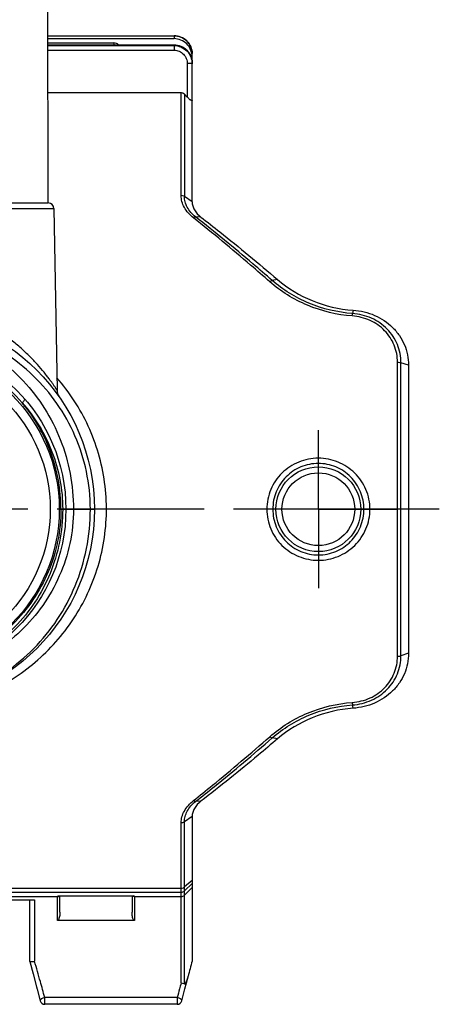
# Model space of a CAD drawing. Header units: millimetres. Extents: x 0 to 1000, y 0 to 1000.
# Tile 2 of 3: x 520 to 590, y 373 to 537. Entities that reach past the tile are written whole.
import ezdxf

# ---------------------------------------------------------------- set-up
doc = ezdxf.new("R2010")
doc.units = ezdxf.units.MM
doc.header["$LTSCALE"] = 65.185185
doc.linetypes.add('CENTER', pattern=[0.6, 0.375, -0.075, 0.075, -0.075])
for name, color, linetype in [('ACHSEN_S', 7, 'CONTINUOUS'), ('FASEN', 7, 'CONTINUOUS'), ('KOERPER', 7, 'CONTINUOUS'), ('KONST.EL_MIT_GEO', 7, 'CONTINUOUS')]:
    doc.layers.add(name, color=color, linetype=linetype)

msp = doc.modelspace()

# ---------------------------------------------------------------- linework, layer by layer
at = {"layer": 'ACHSEN_S', "color": 40, "linetype": 'CENTER'}
msp.add_line((590.12, 455.69), (409.88, 455.69), dxfattribs=at)
at = {"layer": 'FASEN', "color": 7, "linetype": 'Continuous'}
for p, q in [((585, 479.66), (585, 431.73)), ((549, 404.55), (549, 380.5))]:
    msp.add_line(p, q, dxfattribs=at)
for points, knots in [([(549, 506.83), (549, 506.61), (549.07, 506.14), (549.47, 505.21), (550.03, 504.62), (550.46, 504.3)], [0, 0, 0, 0, 0.223809, 0.462134, 1, 1, 1, 1]), ([(550.46, 504.3), (551.52, 503.49), (555.83, 500.1), (560.06, 496.61), (563.21, 493.9)], [0, 0, 0, 0, 0.242588, 1, 1, 1, 1]), ([(563.21, 493.9), (564.92, 492.44), (568.92, 490.04), (573.46, 488.98), (575.78, 488.82)], [0, 0, 0, 0, 0.491223, 1, 1, 1, 1]), ([(575.78, 488.82), (577.01, 488.74), (579.42, 488.16), (581.99, 486.46), (583.52, 484.63), (584.37, 483.09), (584.88, 481.41), (585, 480.24), (585, 479.66)], [0, 0, 0, 0, 0.258051, 0.509767, 0.633244, 0.755509, 0.877455, 1, 1, 1, 1]), ([(585, 431.73), (585, 431.15), (584.88, 429.98), (584.37, 428.3), (583.52, 426.76), (581.99, 424.93), (579.42, 423.23), (577.01, 422.65), (575.78, 422.57)], [0, 0, 0, 0, 0.122545, 0.244491, 0.366756, 0.490233, 0.741949, 1, 1, 1, 1]), ([(575.78, 422.57), (573.46, 422.4), (568.92, 421.35), (564.92, 418.95), (563.21, 417.49)], [0, 0, 0, 0, 0.509195, 1, 1, 1, 1]), ([(563.21, 417.49), (562.14, 416.57), (557.96, 413.02), (553.69, 409.58), (550.46, 407.09)], [0, 0, 0, 0, 0.257226, 1, 1, 1, 1]), ([(550.46, 407.09), (550.03, 406.77), (549.47, 406.18), (549.07, 405.25), (549, 404.78), (549, 404.55)], [0, 0, 0, 0, 0.537866, 0.776191, 1, 1, 1, 1])]:
    msp.add_open_spline(points, degree=3, knots=knots, dxfattribs=at)
at = {"layer": 'KOERPER', "color": 7, "linetype": 'Continuous'}
for p, q in [((525.08, 506.69), (525, 550.69)), ((536, 533.29), (536, 532.98)), ((474.92, 506.69), (525.08, 506.69)), ((474, 505.71), (526, 505.71)), ((526, 505.71), (526.53, 475.5))]:
    msp.add_line(p, q, dxfattribs=at)
at = {"layer": 'KOERPER', "color": 40, "linetype": 'CENTER'}
for q in [(570, 468.85), (556.84, 455.69), (583.16, 455.69), (570, 442.54)]:
    msp.add_line((570, 455.69), q, dxfattribs=at)
at = {"layer": 'KOERPER', "color": 7, "linetype": 'Continuous'}
for centre, radius, start, end in [((536, 532.17), 1.12, 46.3032, 90.0379), ((525, 505.69), 1, 1, 85.5954)]:
    msp.add_arc(centre, radius, start, end, dxfattribs=at)
at = {"layer": 'KONST.EL_MIT_GEO', "color": 7, "linetype": 'Continuous'}
for p, q in [((525.03, 534.49), (546, 534.49)), ((525.03, 534.48), (546, 534.48)), ((546, 534.49), (546, 534)), ((525.03, 534), (546, 534)), ((525.03, 533.29), (536, 533.29)), ((525.03, 532.98), (546, 532.98)), ((525.03, 532.85), (546, 532.85)), ((546, 532.98), (546, 532.07)), ((525.03, 532.07), (546, 532.07)), ((549, 506.83), (549, 531.51)), ((548.2, 529.84), (548.2, 524.28)), ((525.04, 525.03), (547.17, 525.03)), ((547.17, 507.89), (547.17, 525.03)), ((547.73, 524.78), (547.73, 507.73)), ((548.2, 524.28), (547.73, 524.78)), ((549, 506.83), (547.73, 507.73)), ((550.46, 504.3), (549.56, 504.34)), ((563.21, 493.9), (562.32, 493.76)), ((575.78, 488.82), (575.69, 488.26)), ((583.17, 431.23), (583.17, 480.16)), ((585, 479.66), (583.73, 480.08)), ((583.73, 431.31), (583.73, 480.08)), ((526.9, 455.69), (532.75, 455.69)), ((585, 431.73), (583.73, 431.31)), ((575.78, 422.57), (575.69, 423.13)), ((563.21, 417.49), (562.32, 417.63)), ((550.46, 407.09), (549.56, 407.04)), ((547.17, 376.81), (547.17, 403.5)), ((549, 404.55), (547.73, 403.66)), ((547.73, 376.7), (547.73, 403.66)), ((549, 393.92), (547.73, 392.83)), ((549, 393.43), (547.73, 392.17)), ((452.83, 392.63), (547.17, 392.63)), ((452.83, 391.94), (547.17, 391.94)), ((549, 392.74), (547.73, 391.48)), ((473.4, 391.24), (526.6, 391.24)), ((513.2, 390.68), (522.8, 390.68)), ((522, 380.43), (522, 390.68)), ((522.8, 390.68), (522.8, 380.46)), ((526.6, 387.27), (526.6, 391.29)), ((527, 388.64), (527, 391.36)), ((527.44, 391.37), (538.5, 391.37)), ((527.5, 391.37), (527.5, 391.37)), ((538.5, 391.37), (538.5, 391.37)), ((539, 391.36), (539, 388.64)), ((539.4, 391.29), (539.4, 387.27)), ((539.4, 391.24), (547.17, 391.24)), ((539.4, 387.27), (526.6, 387.27)), ((522, 380.43), (522.55, 378.36)), ((522, 380.43), (522, 380.43)), ((547.79, 375.87), (548.32, 377.89)), ((523.22, 375.83), (523.71, 373.9)), ((547.29, 373.9), (547.79, 375.87)), ((523.71, 373.9), (523.71, 373.9)), ((546.51, 374.43), (524.49, 374.43)), ((524.49, 373.3), (524.49, 374.43)), ((546.51, 374.43), (546.51, 373.3)), ((546.51, 373.3), (524.49, 373.3))]:
    msp.add_line(p, q, dxfattribs=at)
for points in [[(526.75, 391.33), (526.75, 391.33), (526.75, 391.33), (526.76, 391.33), (526.76, 391.33), (526.77, 391.34), (526.78, 391.34), (526.8, 391.34), (526.81, 391.34), (526.83, 391.34), (526.85, 391.35), (526.87, 391.35), (526.89, 391.35), (526.92, 391.35), (526.94, 391.35), (526.97, 391.36), (527, 391.36), (527.03, 391.36), (527.06, 391.36), (527.09, 391.36), (527.12, 391.36), (527.16, 391.37), (527.2, 391.37)], [(527.2, 391.37), (527.27, 391.37), (527.31, 391.37), (527.35, 391.37), (527.39, 391.37), (527.44, 391.37)], [(538.5, 391.37), (538.59, 391.37), (538.63, 391.37), (538.67, 391.37), (538.71, 391.37)], [(538.71, 391.37), (538.79, 391.37), (538.82, 391.37), (538.86, 391.36), (538.89, 391.36), (538.93, 391.36), (538.96, 391.36), (538.99, 391.36), (539.02, 391.36), (539.05, 391.35), (539.07, 391.35), (539.1, 391.35), (539.12, 391.35), (539.14, 391.35), (539.16, 391.34), (539.18, 391.34), (539.19, 391.34), (539.21, 391.34), (539.22, 391.34), (539.23, 391.33), (539.24, 391.33), (539.25, 391.33), (539.25, 391.33), (539.25, 391.33)], [(522.55, 378.36), (523.12, 376.19), (523.22, 375.83)]]:
    msp.add_lwpolyline(points, dxfattribs=at)
for centre, radius in [((500, 455.69), 32.75), ((500, 455.69), 28), ((500, 455.69), 26.9), ((500, 455.69), 25.4), ((570, 455.69), 7.05), ((570, 455.69), 6.05)]:
    msp.add_circle(centre, radius, dxfattribs=at)
for centre, radius, start, end in [((500, 455.69), 27.27, 40.5074, 139.4926), ((528.53, 475.54), 2, 181, 214.8227), ((499.63, 455.71), 27.54, 359.9685, 39.9844), ((547.17, 392.74), 0.801, 269.9788, 314.867), ((547.17, 392.04), 0.801, 269.9788, 314.867), ((52.58, 245.42), 489.22, 15.612, 16.0229), ((1114.07, 232.29), 584.18, 165.30292, 165.56046), ((102.38, 259.35), 437.51, 15.2498, 15.6107), ((537.22, 380.82), 11.48, 345.198, 345.5682), ((929.25, 270.18), 396.68, 164.5499, 164.764), ((973.72, 257.92), 442.81, 164.4247, 164.5533), ((524.49, 374.1), 0.8, 194.311, 270), ((546.51, 374.1), 0.8, 270, 345.6772)]:
    msp.add_arc(centre, radius, start, end, dxfattribs=at)
for points, knots in [([(549, 531.51), (549, 531.89), (548.84, 532.68), (548.17, 533.67), (547.18, 534.33), (546.39, 534.49), (546, 534.49)], [0, 0, 0, 0, 0.249463, 0.499239, 0.749462, 1, 1, 1, 1]), ([(546, 534.48), (546.39, 534.48), (547.18, 534.33), (548.17, 533.66), (548.84, 532.68), (549, 531.89), (549, 531.51)], [0, 0, 0, 0, 0.250991, 0.501403, 0.750993, 1, 1, 1, 1]), ([(549, 531.02), (549, 531.41), (548.84, 532.19), (548.17, 533.18), (547.18, 533.84), (546.39, 534), (546, 534)], [0, 0, 0, 0, 0.249007, 0.498597, 0.749009, 1, 1, 1, 1]), ([(546, 532.98), (546.39, 532.98), (547.18, 532.82), (548.17, 532.16), (548.84, 531.18), (549, 530.39), (549, 530)], [0, 0, 0, 0, 0.250991, 0.501403, 0.750993, 1, 1, 1, 1]), ([(546, 532.85), (546.39, 532.85), (547.18, 532.69), (548.18, 532.01), (548.84, 531.01), (549, 530.22), (549, 529.83)], [0, 0, 0, 0, 0.250001, 0.500003, 0.750004, 1, 1, 1, 1]), ([(546, 532.07), (546.29, 532.07), (546.87, 531.95), (547.6, 531.45), (548.09, 530.71), (548.2, 530.13), (548.2, 529.84)], [0, 0, 0, 0, 0.249971, 0.499962, 0.749975, 1, 1, 1, 1]), ([(549, 529.83), (549, 529.83), (548.99, 529.83), (548.98, 529.83), (548.96, 529.83), (548.92, 529.84), (548.86, 529.84), (548.76, 529.84), (548.64, 529.84), (548.45, 529.84), (548.3, 529.84), (548.2, 529.84)], [0, 0, 0, 0, 0.005116, 0.019603, 0.043487, 0.076577, 0.168974, 0.293287, 0.444762, 0.617514, 1, 1, 1, 1]), ([(547.17, 525.03), (547.27, 525.03), (547.49, 524.98), (547.66, 524.85), (547.73, 524.78)], [0, 0, 0, 0, 0.499836, 1, 1, 1, 1]), ([(549, 523.71), (549, 523.7), (549, 523.68), (548.97, 523.66), (548.9, 523.67), (548.82, 523.72), (548.7, 523.8), (548.58, 523.9), (548.45, 524.02), (548.33, 524.15), (548.24, 524.23), (548.2, 524.28)], [0, 0, 0, 0, 0.024583, 0.044872, 0.102088, 0.202114, 0.335849, 0.490093, 0.655586, 0.82675, 1, 1, 1, 1]), ([(549.21, 504.19), (548.61, 504.66), (547.83, 505.52), (547.28, 506.87), (547.17, 507.55), (547.17, 507.89)], [0, 0, 0, 0, 0.528664, 0.769939, 1, 1, 1, 1]), ([(547.73, 507.73), (547.7, 507.76), (547.52, 507.84), (547.32, 507.89), (547.17, 507.89)], [0, 0, 0, 0, 0.229234, 1, 1, 1, 1]), ([(549.56, 504.34), (549.01, 504.78), (548.31, 505.57), (547.81, 506.8), (547.73, 507.43), (547.73, 507.73)], [0, 0, 0, 0, 0.529688, 0.770516, 1, 1, 1, 1]), ([(549.56, 504.34), (549.54, 504.34), (549.47, 504.32), (549.35, 504.28), (549.26, 504.22), (549.21, 504.19)], [0, 0, 0, 0, 0.177932, 0.550848, 1, 1, 1, 1]), ([(561.93, 493.54), (560.87, 494.47), (556.7, 498.1), (552.44, 501.63), (549.21, 504.19)], [0, 0, 0, 0, 0.255227, 1, 1, 1, 1]), ([(562.32, 493.76), (561.25, 494.69), (557.07, 498.3), (552.8, 501.8), (549.56, 504.34)], [0, 0, 0, 0, 0.255208, 1, 1, 1, 1]), ([(561.92, 493.54), (561.99, 493.6), (562.11, 493.69), (562.25, 493.75), (562.32, 493.76)], [0, 0, 0, 0, 0.572168, 1, 1, 1, 1]), ([(575.64, 487.85), (573.1, 488.03), (569.31, 488.94), (564.84, 491.26), (562.84, 492.73), (561.93, 493.54)], [0, 0, 0, 0, 0.507955, 0.757222, 1, 1, 1, 1]), ([(575.69, 488.26), (573.21, 488.44), (569.52, 489.31), (565.16, 491.55), (563.21, 492.98), (562.32, 493.76)], [0, 0, 0, 0, 0.508023, 0.757283, 1, 1, 1, 1]), ([(526.53, 475.5), (526.53, 475.51), (526.51, 475.53), (526.48, 475.57), (526.44, 475.64), (526.37, 475.74), (526.29, 475.86), (526.15, 476.08), (525.93, 476.4), (525.62, 476.84), (525.25, 477.34), (524.83, 477.89), (524.18, 478.72), (523.25, 479.81), (521.98, 481.15), (520.53, 482.51), (518.31, 484.36), (515.07, 486.54), (510.57, 488.65), (505.46, 490.07), (501.84, 490.41), (500, 490.41)], [0, 0, 0, 0, 0.000545, 0.002171, 0.004864, 0.008587, 0.013301, 0.01896, 0.032892, 0.049944, 0.069687, 0.091744, 0.115793, 0.168864, 0.227366, 0.290339, 0.357207, 0.501295, 0.658083, 0.825692, 1, 1, 1, 1]), ([(532.07, 455.69), (532.07, 457.8), (531.63, 462), (529.71, 467.97), (526.69, 473.37), (522.7, 478.04), (517.88, 481.87), (512.36, 484.75), (506.32, 486.54), (502.11, 486.94), (500, 486.94)], [0, 0, 0, 0, 0.127341, 0.252908, 0.37642, 0.498909, 0.621796, 0.746196, 0.87246, 1, 1, 1, 1]), ([(575.64, 487.85), (575.64, 487.9), (575.66, 488.03), (575.67, 488.17), (575.69, 488.26)], [0, 0, 0, 0, 0.3312, 1, 1, 1, 1]), ([(583.17, 480.16), (583.17, 481.12), (582.79, 483.06), (581.15, 485.56), (578.65, 487.28), (576.65, 487.78), (575.64, 487.85)], [0, 0, 0, 0, 0.244291, 0.489871, 0.741646, 1, 1, 1, 1]), ([(583.73, 480.08), (583.74, 481.1), (583.34, 483.18), (581.57, 485.83), (578.9, 487.66), (576.77, 488.18), (575.69, 488.26)], [0, 0, 0, 0, 0.244047, 0.489515, 0.741412, 1, 1, 1, 1]), ([(500, 486.19), (501.98, 486.19), (505.94, 485.77), (511.57, 483.93), (516.67, 481), (521.05, 477.16), (524.6, 472.55), (527.25, 467.32), (528.89, 461.63), (529.26, 457.68), (529.26, 455.69)], [0, 0, 0, 0, 0.126836, 0.252595, 0.376889, 0.500147, 0.623325, 0.747461, 0.873137, 1, 1, 1, 1]), ([(583.17, 480.16), (583.22, 480.16), (583.41, 480.15), (583.6, 480.12), (583.73, 480.08)], [0, 0, 0, 0, 0.272959, 1, 1, 1, 1]), ([(500, 421.86), (503.26, 421.86), (509.78, 422.76), (518.75, 426.69), (526.27, 432.87), (531.79, 440.92), (534.8, 450.3), (534.93, 460.21), (532.17, 469.67), (528.6, 475.17), (526.5, 477.58)], [0, 0, 0, 0, 0.126352, 0.250996, 0.374361, 0.498234, 0.623791, 0.750337, 0.876019, 1, 1, 1, 1]), ([(521.13, 474.06), (521.15, 474.04), (521.15, 473.97), (521.12, 473.89), (521.05, 473.77), (520.92, 473.61), (520.8, 473.47), (520.73, 473.41)], [0, 0, 0, 0, 0.116287, 0.208533, 0.325903, 0.628659, 1, 1, 1, 1]), ([(520.73, 473.41), (521.78, 472.21), (523.69, 469.63), (525.83, 465.29), (527.16, 460.59), (527.47, 457.33), (527.47, 455.69)], [0, 0, 0, 0, 0.246721, 0.495355, 0.746684, 1, 1, 1, 1]), ([(578.58, 455.69), (578.58, 456.81), (578.13, 459.05), (576.21, 461.87), (573.35, 463.75), (570, 464.41), (566.65, 463.75), (563.79, 461.87), (561.87, 459.05), (561.42, 456.81), (561.42, 455.69)], [0, 0, 0, 0, 0.125041, 0.249967, 0.374912, 0.5, 0.625088, 0.750033, 0.87496, 1, 1, 1, 1]), ([(577.58, 455.69), (577.58, 456.68), (577.19, 458.68), (575.51, 461.21), (572.98, 462.91), (570, 463.5), (567.02, 462.91), (564.49, 461.21), (562.81, 458.68), (562.42, 456.68), (562.42, 455.69)], [0, 0, 0, 0, 0.125089, 0.250009, 0.374921, 0.5, 0.625079, 0.749992, 0.874911, 1, 1, 1, 1]), ([(527.17, 455.69), (527.17, 453.9), (526.81, 450.32), (525.22, 445.2), (522.67, 440.52), (519.29, 436.44), (515.19, 433.1), (510.49, 430.6), (505.37, 429.04), (500, 428.5), (494.63, 429.04), (489.51, 430.6), (484.81, 433.1), (480.71, 436.44), (477.33, 440.52), (474.78, 445.2), (473.19, 450.32), (472.83, 453.9), (472.83, 455.69)], [0, 0, 0, 0, 0.063234, 0.126065, 0.188325, 0.250155, 0.311922, 0.374046, 0.436781, 0.5, 0.56322, 0.625954, 0.688078, 0.749845, 0.811675, 0.873935, 0.936765, 1, 1, 1, 1]), ([(529.26, 455.69), (529.26, 453.79), (528.86, 449.97), (527.09, 444.53), (524.3, 439.6), (520.62, 435.33), (516.21, 431.84), (511.19, 429.23), (505.72, 427.61), (501.91, 427.24), (500, 427.24)], [0, 0, 0, 0, 0.126611, 0.25233, 0.376801, 0.500341, 0.623734, 0.747894, 0.873399, 1, 1, 1, 1]), ([(500, 423.04), (502.18, 423.04), (506.49, 423.48), (512.58, 425.41), (518.06, 428.42), (522.82, 432.4), (526.77, 437.26), (529.76, 442.9), (531.64, 449.13), (532.07, 453.5), (532.07, 455.69)], [0, 0, 0, 0, 0.128958, 0.253669, 0.375104, 0.495823, 0.617898, 0.742623, 0.87031, 1, 1, 1, 1]), ([(527.47, 455.69), (527.47, 453.86), (527.11, 450.2), (525.53, 444.95), (522.99, 440.14), (519.6, 435.95), (515.47, 432.49), (510.71, 429.89), (505.49, 428.27), (501.83, 427.9), (500, 427.9)], [0, 0, 0, 0, 0.126841, 0.252715, 0.3772, 0.500597, 0.623765, 0.747748, 0.873244, 1, 1, 1, 1]), ([(561.42, 455.69), (561.42, 454.58), (561.87, 452.34), (563.79, 449.52), (566.65, 447.64), (570, 446.98), (573.35, 447.64), (576.21, 449.52), (578.13, 452.34), (578.58, 454.58), (578.58, 455.69)], [0, 0, 0, 0, 0.125017, 0.249913, 0.374864, 0.500001, 0.625137, 0.750087, 0.874982, 1, 1, 1, 1]), ([(562.42, 455.69), (562.42, 454.71), (562.81, 452.71), (564.49, 450.18), (567.02, 448.48), (570, 447.88), (572.98, 448.48), (575.51, 450.18), (577.19, 452.71), (577.58, 454.71), (577.58, 455.69)], [0, 0, 0, 0, 0.125067, 0.249956, 0.374873, 0.500001, 0.625128, 0.750044, 0.874933, 1, 1, 1, 1]), ([(575.64, 423.54), (576.65, 423.61), (578.65, 424.1), (581.15, 425.83), (582.79, 428.33), (583.17, 430.27), (583.17, 431.23)], [0, 0, 0, 0, 0.258358, 0.510133, 0.755711, 1, 1, 1, 1]), ([(575.69, 423.13), (576.77, 423.2), (578.9, 423.73), (581.57, 425.56), (583.34, 428.21), (583.74, 430.29), (583.73, 431.31)], [0, 0, 0, 0, 0.258592, 0.510488, 0.755954, 1, 1, 1, 1]), ([(583.17, 431.23), (583.22, 431.23), (583.41, 431.24), (583.6, 431.26), (583.73, 431.31)], [0, 0, 0, 0, 0.272824, 1, 1, 1, 1]), ([(561.92, 417.84), (563.77, 419.47), (568.12, 422.17), (573.09, 423.35), (575.64, 423.54)], [0, 0, 0, 0, 0.491217, 1, 1, 1, 1]), ([(562.32, 417.63), (564.12, 419.2), (568.36, 421.81), (573.21, 422.95), (575.69, 423.13)], [0, 0, 0, 0, 0.491161, 1, 1, 1, 1]), ([(575.64, 423.54), (575.64, 423.49), (575.66, 423.35), (575.67, 423.22), (575.69, 423.13)], [0, 0, 0, 0, 0.331163, 1, 1, 1, 1]), ([(549.21, 407.2), (550.27, 408.04), (554.57, 411.51), (558.79, 415.09), (561.92, 417.84)], [0, 0, 0, 0, 0.244529, 1, 1, 1, 1]), ([(561.92, 417.84), (561.99, 417.79), (562.11, 417.7), (562.25, 417.64), (562.32, 417.63)], [0, 0, 0, 0, 0.572152, 1, 1, 1, 1]), ([(549.56, 407.04), (550.63, 407.88), (554.94, 411.32), (559.17, 414.88), (562.32, 417.63)], [0, 0, 0, 0, 0.244548, 1, 1, 1, 1]), ([(547.17, 403.5), (547.17, 403.84), (547.28, 404.52), (547.83, 405.87), (548.61, 406.73), (549.21, 407.2)], [0, 0, 0, 0, 0.230063, 0.471346, 1, 1, 1, 1]), ([(547.73, 403.66), (547.73, 403.96), (547.81, 404.58), (548.31, 405.82), (549.01, 406.61), (549.56, 407.04)], [0, 0, 0, 0, 0.229485, 0.470322, 1, 1, 1, 1]), ([(549.56, 407.04), (549.54, 407.05), (549.47, 407.07), (549.35, 407.11), (549.26, 407.17), (549.21, 407.2)], [0, 0, 0, 0, 0.177473, 0.550802, 1, 1, 1, 1]), ([(547.73, 403.66), (547.7, 403.63), (547.52, 403.55), (547.32, 403.5), (547.17, 403.5)], [0, 0, 0, 0, 0.229303, 1, 1, 1, 1]), ([(547.17, 392.63), (547.22, 392.63), (547.42, 392.65), (547.62, 392.73), (547.73, 392.83)], [0, 0, 0, 0, 0.257852, 1, 1, 1, 1]), ([(526.6, 391.29), (526.6, 391.3), (526.65, 391.32), (526.71, 391.33), (526.84, 391.35), (526.93, 391.36), (526.98, 391.36)], [0, 0, 0, 0, 0.080895, 0.278769, 0.590502, 1, 1, 1, 1]), ([(526.98, 391.36), (527.02, 391.36), (527.2, 391.37), (527.37, 391.37), (527.5, 391.37)], [0, 0, 0, 0, 0.229016, 1, 1, 1, 1]), ([(538.5, 391.37), (538.55, 391.37), (538.72, 391.37), (538.89, 391.37), (539.02, 391.36)], [0, 0, 0, 0, 0.264964, 1, 1, 1, 1]), ([(539.02, 391.36), (539.07, 391.36), (539.16, 391.35), (539.29, 391.33), (539.35, 391.32), (539.4, 391.3), (539.4, 391.29)], [0, 0, 0, 0, 0.409498, 0.72123, 0.919104, 1, 1, 1, 1]), ([(527, 388.64), (527, 388.52), (526.99, 388.28), (526.95, 387.92), (526.87, 387.61), (526.78, 387.38), (526.67, 387.27), (526.6, 387.27)], [0, 0, 0, 0, 0.238302, 0.483776, 0.736689, 0.866971, 1, 1, 1, 1]), ([(539.4, 387.27), (539.33, 387.27), (539.22, 387.38), (539.13, 387.61), (539.05, 387.92), (539.01, 388.28), (539, 388.52), (539, 388.64)], [0, 0, 0, 0, 0.133041, 0.263321, 0.51623, 0.761702, 1, 1, 1, 1]), ([(522, 380.43), (522, 380.42), (522.03, 380.41), (522.07, 380.41), (522.15, 380.4), (522.29, 380.41), (522.51, 380.42), (522.7, 380.45), (522.8, 380.46)], [0, 0, 0, 0, 0.028103, 0.08865, 0.182349, 0.306224, 0.6254, 1, 1, 1, 1]), ([(547.73, 376.7), (547.76, 376.69), (547.81, 376.7), (547.86, 376.74), (547.91, 376.8), (548, 376.95), (548.11, 377.19), (548.22, 377.53), (548.29, 377.77), (548.32, 377.89)], [0, 0, 0, 0, 0.050064, 0.102692, 0.158985, 0.217833, 0.467334, 0.729826, 1, 1, 1, 1]), ([(547.73, 376.7), (547.69, 376.71), (547.51, 376.76), (547.32, 376.8), (547.17, 376.81)], [0, 0, 0, 0, 0.218784, 1, 1, 1, 1]), ([(524.49, 374.43), (524.38, 374.41), (524.18, 374.34), (523.96, 374.23), (523.82, 374.13), (523.74, 374.04), (523.7, 373.95), (523.71, 373.9)], [0, 0, 0, 0, 0.332667, 0.629155, 0.75179, 0.853557, 1, 1, 1, 1]), ([(547.29, 373.9), (547.3, 373.95), (547.26, 374.04), (547.18, 374.13), (547.04, 374.23), (546.82, 374.34), (546.62, 374.4), (546.51, 374.43)], [0, 0, 0, 0, 0.146609, 0.248256, 0.370854, 0.66736, 1, 1, 1, 1])]:
    msp.add_open_spline(points, degree=3, knots=knots, dxfattribs=at)
for points in [[(526.6, 391.24), (526.7, 391.24), (526.8, 391.28), (526.87, 391.35)], [(526.6, 391.29), (526.66, 391.29), (526.72, 391.31), (526.78, 391.34)], [(539.4, 391.24), (539.3, 391.24), (539.2, 391.28), (539.13, 391.35)], [(539.4, 391.29), (539.34, 391.29), (539.28, 391.31), (539.22, 391.34)]]:
    msp.add_open_spline(points, degree=3, dxfattribs=at)

doc.saveas('drawing.dxf')
